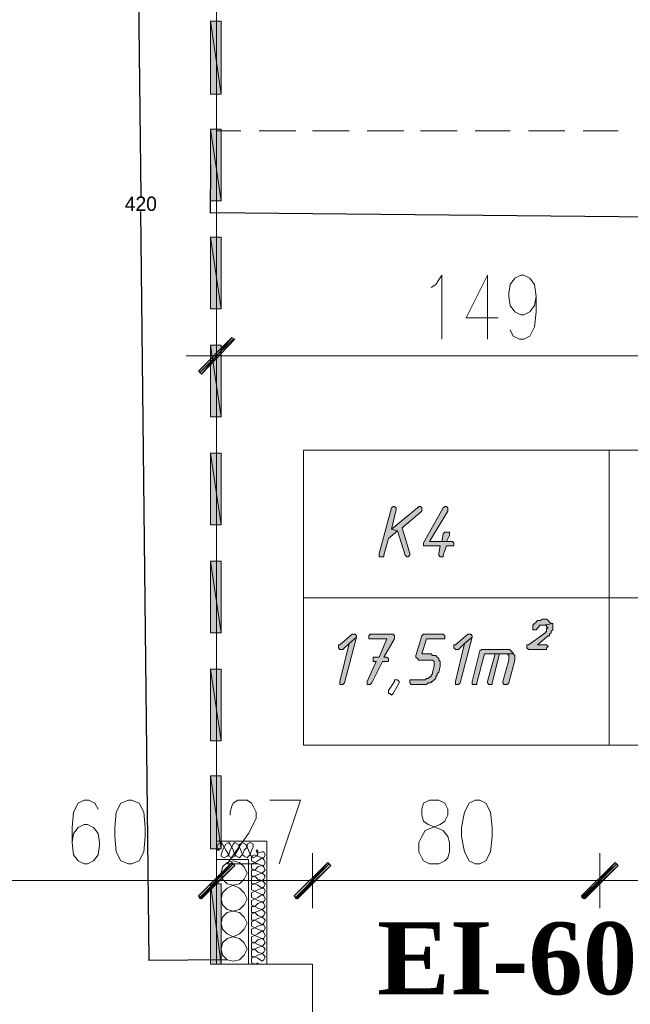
# Model space of a CAD drawing. Header units: inches. Extents: x 1504 to 12593, y -807 to 3183.
# Tile 80 of 256: x 2792 to 2962, y 2104 to 2377. Entities that reach past the tile are written whole.
import ezdxf

# ---------------------------------------------------------------- set-up
doc = ezdxf.new("R2010")
doc.units = ezdxf.units.IN
doc.header["$MEASUREMENT"] = 0
for name, color, linetype in [('at_Entity', 7, 'Continuous'), ('at_Rect', 7, 'Continuous'), ('at_Solid', 7, 'Continuous')]:
    doc.layers.add(name, color=color, linetype=linetype)
doc.dimstyles.get("Standard").update_dxf_attribs({"dimtxt": 4, "dimasz": 0.18, "dimexe": 0.18, "dimexo": 0.0625, "dimgap": 0.09, "dimtad": 0, "dimtih": 1, "dimtoh": 1, "dimdec": 0, "dimzin": 0, "dimdsep": 46, "dimtxsty": 'Standard', "dimcen": 0.09, "dimadec": 0, "dimazin": 0, "dimtfac": 1, "dimtdec": 0, "dimtofl": 0, "dimtmove": 0, "dimatfit": 3, "dimfxl": 1, "dimtolj": 1, "dimtzin": 0, "dimarcsym": 0})

# ---------------------------------------------------------------- blocks, each defined once
blk = doc.blocks.new('*D7')
at = {"color": 0, "lineweight": -2, "transparency": 16777216}
for p, q in [((2844.93, 2536.68), (2823.11, 2536.44)), ((2823.29, 2536.27), (2825.58, 2328.39)), ((2827.92, 2116.33), (2825.63, 2324.21)), ((2849.56, 2116.39), (2827.74, 2116.15))]:
    blk.add_line(p, q, dxfattribs=at)
at = {"color": 0, "transparency": 16777216}
for points in [[(2823.32, 2536.27), (2823.26, 2536.26), (2823.29, 2536.45)], [(2827.95, 2116.33), (2827.89, 2116.33), (2827.92, 2116.15)]]:
    blk.add_solid(points, dxfattribs=at)
at = {"layer": 'Defpoints', "color": 0, "transparency": 16777216}
for p in [(2844.99, 2536.68), (2849.62, 2116.39), (2827.92, 2116.15)]:
    blk.add_point(p, dxfattribs=at)
at = {"color": 0, "lineweight": 15, "transparency": 16777216, "insert": (2825.61, 2326.3), "char_height": 4, "attachment_point": 5}
blk.add_mtext('\\A1;420', dxfattribs=at)
blk = doc.blocks.new('*D9')
at = {"color": 0, "lineweight": -2, "transparency": 16777216}
for p, q in [((2844.99, 2337.03), (2844.85, 2323.75)), ((3108.97, 2334.29), (3108.83, 2321)), ((2845.04, 2323.92), (2971.42, 2322.61)), ((3108.65, 2321.19), (2982.27, 2322.5))]:
    blk.add_line(p, q, dxfattribs=at)
at = {"color": 0, "transparency": 16777216}
for points in [[(2845.04, 2323.95), (2845.03, 2323.89), (2844.86, 2323.93)], [(3108.65, 2321.22), (3108.65, 2321.16), (3108.83, 2321.18)]]:
    blk.add_solid(points, dxfattribs=at)
at = {"layer": 'Defpoints', "color": 0, "transparency": 16777216}
for p in [(2844.99, 2337.1), (3108.97, 2334.35), (3108.83, 2321.18)]:
    blk.add_point(p, dxfattribs=at)
at = {"color": 0, "lineweight": 15, "transparency": 16777216, "insert": (2976.84, 2322.55), "char_height": 4, "attachment_point": 5}
blk.add_mtext('\\A1;264', dxfattribs=at)

msp = doc.modelspace()

# ---------------------------------------------------------------- hatches: boundary and pattern name
at = {"layer": 'at_Solid', "lineweight": 15}
for points in [[(2844.99, 2356.74), (2847.95, 2356.74), (2844.99, 2377.01)], [(2847.95, 2356.74), (2844.99, 2377.01), (2847.95, 2377.01)], [(2844.99, 2327.17), (2847.95, 2327.17), (2844.99, 2347.02)], [(2847.95, 2327.17), (2844.99, 2347.02), (2847.95, 2347.02)], [(2844.99, 2297.18), (2847.95, 2297.18), (2844.99, 2317.03)], [(2847.95, 2297.18), (2844.99, 2317.03), (2847.95, 2317.03)], [(2841.59, 2279.86), (2842.43, 2279.01), (2850.91, 2289.16)], [(2842.43, 2279.01), (2850.91, 2289.16), (2851.74, 2288.73)], [(2844.99, 2267.19), (2847.95, 2267.19), (2844.99, 2287.04)], [(2847.95, 2267.19), (2844.99, 2287.04), (2847.95, 2287.04)], [(2844.99, 2237.2), (2847.95, 2237.2), (2844.99, 2257.05)], [(2847.95, 2237.2), (2844.99, 2257.05), (2847.95, 2257.05)], [(2895.65, 2242.27), (2895.26, 2241.85), (2891.85, 2229.17), (2891.85, 2228.32), (2893.14, 2228.32), (2893.14, 2228.75), (2894.42, 2233.4), (2896.93, 2235.51), (2895.26, 2235.93), (2896.54, 2241.42), (2896.54, 2241.85), (2896.09, 2242.27)], [(2902.84, 2242.27), (2902.45, 2241.85), (2895.26, 2235.93), (2896.93, 2235.51), (2899.05, 2228.75), (2899.5, 2228.32), (2899.89, 2228.32), (2900.33, 2228.75), (2900.33, 2229.17), (2898.21, 2236.35), (2903.68, 2241), (2903.68, 2241.85), (2903.29, 2242.27)], [(2910.04, 2242.27), (2909.59, 2241.85), (2904.13, 2232.13), (2904.13, 2231.71), (2904.13, 2231.29), (2908.76, 2231.29), (2908.37, 2229.17), (2908.37, 2228.75), (2908.76, 2228.32), (2909.59, 2228.32), (2909.59, 2228.75), (2910.49, 2231.29), (2912.55, 2231.29), (2912.55, 2232.13), (2912.16, 2232.55), (2905.8, 2232.55), (2910.88, 2241), (2910.88, 2241.85), (2910.49, 2242.27)], [(2910.49, 2235.09), (2910.04, 2235.09), (2909.59, 2234.66), (2909.2, 2232.55), (2905.8, 2232.55), (2910.49, 2232.55), (2911.32, 2234.24), (2911.32, 2235.09), (2910.88, 2235.09)], [(2844.99, 2207.21), (2847.95, 2207.21), (2844.99, 2227.06)], [(2847.95, 2207.21), (2844.99, 2227.06), (2847.95, 2227.06)], [(2940.05, 2209.74), (2937.49, 2209.32), (2938.32, 2209.32), (2938.32, 2208.9), (2938.77, 2208.48), (2938.32, 2208.48), (2938.32, 2207.63), (2937.93, 2207.21), (2937.49, 2206.79), (2933.25, 2203.83), (2932.86, 2203.83), (2932.86, 2202.99), (2933.25, 2202.56), (2938.32, 2202.56), (2938.32, 2202.99), (2938.77, 2203.4), (2938.32, 2203.83), (2935.81, 2203.83), (2938.32, 2205.94), (2938.77, 2206.36), (2939.16, 2206.36), (2939.16, 2206.79), (2939.61, 2207.21), (2939.61, 2207.63), (2940.05, 2208.05), (2940.05, 2208.9), (2940.05, 2209.32)], [(2937.93, 2211.01), (2937.1, 2211.01), (2936.65, 2210.58), (2935.81, 2210.58), (2935.37, 2210.17), (2934.98, 2209.74), (2934.53, 2209.32), (2934.53, 2208.9), (2934.53, 2208.05), (2935.37, 2208.05), (2935.81, 2208.48), (2936.2, 2208.9), (2936.2, 2209.32), (2937.49, 2209.32), (2940.05, 2209.74), (2939.61, 2209.74), (2939.16, 2210.17), (2938.77, 2210.58), (2938.32, 2211.01)], [(2884.71, 2206.79), (2884.27, 2206.79), (2880.86, 2203.83), (2880.47, 2203.83), (2880.47, 2203.4), (2880.47, 2202.99), (2880.86, 2202.56), (2881.76, 2202.56), (2883.43, 2204.25), (2885.55, 2205.94), (2885.55, 2206.36), (2885.1, 2206.79)], [(2895.26, 2206.79), (2889.34, 2206.79), (2888.9, 2206.36), (2888.9, 2205.52), (2893.97, 2205.52), (2891.85, 2200.45), (2890.18, 2200.45), (2890.18, 2199.61), (2890.18, 2199.18), (2891.02, 2199.18), (2888.51, 2193.69), (2888.51, 2192.84), (2889.34, 2192.84), (2889.79, 2193.27), (2892.75, 2199.18), (2894.42, 2199.18), (2894.42, 2200.03), (2893.97, 2200.45), (2893.14, 2200.45), (2896.09, 2205.52), (2896.09, 2206.36), (2895.65, 2206.79)], [(2909.2, 2206.79), (2904.13, 2206.79), (2903.68, 2206.36), (2902.01, 2200.87), (2902.01, 2200.45), (2902.45, 2200.03), (2902.84, 2199.61), (2906.64, 2199.61), (2907.08, 2199.18), (2907.08, 2198.34), (2907.08, 2197.92), (2906.64, 2196.22), (2906.64, 2195.8), (2906.25, 2195.38), (2906.25, 2194.96), (2905.8, 2194.96), (2905.41, 2194.53), (2904.96, 2194.53), (2904.57, 2194.12), (2900.33, 2194.12), (2900.33, 2193.27), (2900.72, 2192.84), (2904.96, 2192.84), (2905.41, 2193.27), (2906.25, 2193.27), (2906.25, 2193.69), (2906.64, 2193.69), (2907.08, 2194.12), (2907.53, 2194.53), (2907.53, 2194.96), (2907.92, 2195.38), (2907.92, 2195.8), (2908.37, 2196.22), (2908.76, 2197.92), (2908.76, 2198.34), (2908.76, 2199.18), (2908.37, 2199.61), (2908.37, 2200.03), (2907.92, 2200.45), (2907.53, 2200.87), (2906.64, 2200.87), (2906.25, 2201.3), (2903.68, 2201.3), (2904.96, 2205.52), (2910.04, 2205.52), (2910.04, 2206.36), (2909.59, 2206.79)], [(2916.79, 2206.79), (2916.4, 2206.79), (2913, 2203.83), (2912.55, 2203.83), (2912.55, 2203.4), (2912.55, 2202.99), (2913, 2202.56), (2913.83, 2202.56), (2915.51, 2204.25), (2917.63, 2205.94), (2917.63, 2206.36), (2917.24, 2206.79)], [(2885.55, 2205.94), (2883.43, 2204.25), (2880.86, 2193.69), (2880.86, 2192.84), (2881.76, 2192.84), (2882.15, 2193.27)], [(2917.63, 2205.94), (2915.51, 2204.25), (2913, 2193.69), (2913, 2192.84), (2913.83, 2192.84), (2914.28, 2193.27)], [(2927.33, 2202.56), (2920.19, 2202.56), (2919.75, 2202.14), (2917.63, 2193.69), (2917.63, 2192.84), (2918.91, 2192.84), (2918.91, 2193.27), (2921.03, 2201.3), (2929.06, 2201.3), (2929.06, 2201.72), (2928.62, 2201.72), (2928.62, 2202.14), (2928.23, 2202.14), (2928.23, 2202.56), (2927.78, 2202.56)], [(2923.99, 2201.3), (2921.87, 2193.69), (2921.87, 2193.27), (2922.31, 2192.84), (2923.15, 2192.84), (2923.15, 2193.27), (2925.27, 2201.3), (2926.94, 2201.3)], [(2929.06, 2201.3), (2923.99, 2201.3), (2927.33, 2201.3), (2927.78, 2200.87), (2927.78, 2199.61), (2926.11, 2193.69), (2926.11, 2193.27), (2926.5, 2192.84), (2927.33, 2192.84), (2927.78, 2193.27), (2929.45, 2199.61), (2929.45, 2200.45), (2929.45, 2200.87)], [(2844.99, 2177.22), (2847.95, 2177.22), (2844.99, 2197.07)], [(2847.95, 2177.22), (2844.99, 2197.07), (2847.95, 2197.07)], [(2844.99, 2147.23), (2847.95, 2147.23), (2844.99, 2167.5)], [(2847.95, 2147.23), (2844.99, 2167.5), (2847.95, 2167.5)], [(2850.91, 2143.43), (2842.04, 2133.29), (2841.59, 2134.13)], [(2841.59, 2134.13), (2842.43, 2133.29), (2850.91, 2143.43)], [(2851.74, 2142.58), (2850.91, 2143.43), (2842.04, 2133.29)], [(2842.43, 2133.29), (2850.91, 2143.43), (2851.74, 2142.58)], [(2877.52, 2143.43), (2868.65, 2133.29), (2868.2, 2134.13)], [(2868.2, 2134.13), (2869.09, 2133.29), (2877.52, 2143.43)], [(2878.35, 2142.58), (2877.52, 2143.43), (2868.65, 2133.29)], [(2869.09, 2133.29), (2877.52, 2143.43), (2878.35, 2142.58)], [(2957.35, 2143.43), (2948.48, 2133.29), (2948.03, 2134.13)], [(2948.03, 2134.13), (2948.92, 2133.29), (2957.35, 2143.43)], [(2958.18, 2142.58), (2957.35, 2143.43), (2948.48, 2133.29)], [(2948.92, 2133.29), (2957.35, 2143.43), (2958.18, 2142.58)], [(2844.99, 2115.13), (2847.95, 2115.13), (2844.99, 2137.51)], [(2847.95, 2115.13), (2844.99, 2137.51), (2847.95, 2137.51)]]:
    msp.add_hatch(color=7, dxfattribs=at).paths.add_polyline_path(points)

# ---------------------------------------------------------------- linework, layer by layer
at = {"layer": 'at_Entity', "color": 7, "lineweight": 15}
for p, q in [((2846.67, 2888.12), (2846.67, 2115.13)), ((2847.95, 2356.74), (2844.99, 2377.01)), ((2844.99, 2377.01), (2844.99, 2356.74)), ((2847.95, 2356.74), (2844.99, 2377.01)), ((2844.99, 2377.01), (2847.95, 2377.01)), ((2847.95, 2377.01), (2847.95, 2356.74)), ((2844.99, 2356.74), (2847.95, 2356.74)), ((2847.95, 2327.17), (2844.99, 2347.02)), ((2844.99, 2347.02), (2844.99, 2327.17)), ((2847.95, 2327.17), (2844.99, 2347.02)), ((2844.99, 2347.02), (2847.95, 2347.02)), ((2853.42, 2346.6), (2846.67, 2346.6)), ((2847.95, 2347.02), (2847.95, 2327.17)), ((2868.65, 2346.6), (2858.49, 2346.6)), ((2883.43, 2346.6), (2873.28, 2346.6)), ((2898.66, 2346.6), (2888.51, 2346.6)), ((2913.44, 2346.6), (2903.29, 2346.6)), ((2928.23, 2346.6), (2918.46, 2346.6)), ((2943.4, 2346.6), (2933.25, 2346.6)), ((2958.18, 2346.6), (2948.48, 2346.6)), ((2844.99, 2327.17), (2847.95, 2327.17)), ((2847.95, 2297.18), (2844.99, 2317.03)), ((2844.99, 2317.03), (2844.99, 2297.18)), ((2847.95, 2297.18), (2844.99, 2317.03)), ((2844.99, 2317.03), (2847.95, 2317.03)), ((2847.95, 2317.03), (2847.95, 2297.18)), ((2907.53, 2303.94), (2909.2, 2306.47)), ((2909.2, 2306.47), (2909.2, 2288.73)), ((2921.87, 2306.47), (2915.95, 2294.64)), ((2921.87, 2306.47), (2921.87, 2288.73)), ((2928.23, 2303.94), (2929.45, 2305.63)), ((2929.45, 2305.63), (2931.18, 2306.47)), ((2931.18, 2306.47), (2932.02, 2306.47)), ((2932.02, 2306.47), (2933.69, 2305.63)), ((2933.69, 2305.63), (2934.98, 2303.94)), ((2906.25, 2303.09), (2907.53, 2303.94)), ((2927.78, 2301.41), (2928.23, 2303.94)), ((2934.98, 2303.94), (2935.37, 2300.56)), ((2927.78, 2300.56), (2927.78, 2301.41)), ((2928.23, 2298.03), (2927.78, 2300.56)), ((2935.37, 2300.56), (2934.98, 2298.03)), ((2935.37, 2300.56), (2935.37, 2296.34)), ((2844.99, 2297.18), (2847.95, 2297.18)), ((2929.45, 2296.34), (2928.23, 2298.03)), ((2934.98, 2298.03), (2933.69, 2296.34)), ((2915.95, 2294.64), (2924.82, 2294.64)), ((2931.18, 2295.49), (2929.45, 2296.34)), ((2932.02, 2295.49), (2931.18, 2295.49)), ((2933.69, 2296.34), (2932.02, 2295.49)), ((2935.37, 2296.34), (2934.98, 2292.11)), ((2846.67, 2276.9), (2846.67, 2291.69)), ((2929.06, 2289.57), (2928.23, 2291.27)), ((2934.98, 2292.11), (2933.69, 2289.57)), ((2850.91, 2289.16), (2841.59, 2279.86)), ((2851.3, 2288.73), (2842.04, 2279.44)), ((2842.43, 2279.01), (2850.91, 2289.16)), ((2842.43, 2279.01), (2850.91, 2289.16)), ((2851.74, 2288.73), (2842.43, 2279.01)), ((2850.91, 2289.16), (2851.74, 2288.73)), ((2930.74, 2288.73), (2929.06, 2289.57)), ((2932.02, 2288.73), (2930.74, 2288.73)), ((2933.69, 2289.57), (2932.02, 2288.73)), ((2847.95, 2267.19), (2844.99, 2287.04)), ((2844.99, 2287.04), (2844.99, 2267.19)), ((2847.95, 2267.19), (2844.99, 2287.04)), ((2844.99, 2287.04), (2847.95, 2287.04)), ((2847.95, 2287.04), (2847.95, 2267.19)), ((2854.7, 2284.08), (2838.24, 2284.08)), ((2989.43, 2284.08), (2852.19, 2284.08)), ((2841.59, 2279.86), (2842.43, 2279.01)), ((2844.99, 2267.19), (2847.95, 2267.19)), ((2847.95, 2237.2), (2844.99, 2257.05)), ((2844.99, 2257.05), (2844.99, 2237.2)), ((2847.95, 2237.2), (2844.99, 2257.05)), ((2844.99, 2257.05), (2847.95, 2257.05)), ((2847.95, 2257.05), (2847.95, 2237.2)), ((2955.67, 2257.9), (2955.67, 2175.95)), ((2895.65, 2242.27), (2895.26, 2241.85)), ((2895.65, 2242.27), (2895.65, 2242.27)), ((2896.09, 2242.27), (2895.65, 2242.27)), ((2896.54, 2241.85), (2896.09, 2242.27)), ((2902.84, 2242.27), (2902.45, 2241.85)), ((2902.84, 2242.27), (2902.84, 2242.27)), ((2903.29, 2242.27), (2902.84, 2242.27)), ((2903.68, 2241.85), (2903.29, 2242.27)), ((2910.04, 2242.27), (2909.59, 2241.85)), ((2910.04, 2242.27), (2910.04, 2242.27)), ((2910.49, 2242.27), (2910.04, 2242.27)), ((2910.88, 2241.85), (2910.49, 2242.27)), ((2895.26, 2241.85), (2891.85, 2229.17)), ((2902.45, 2241.85), (2895.26, 2235.93)), ((2895.26, 2241.85), (2895.26, 2241.85)), ((2895.26, 2235.93), (2896.54, 2241.42)), ((2896.54, 2241.42), (2896.54, 2241.85)), ((2898.21, 2236.35), (2903.68, 2241)), ((2903.68, 2241), (2903.68, 2241.85)), ((2909.59, 2241.85), (2904.13, 2232.13)), ((2905.8, 2232.55), (2910.88, 2241)), ((2910.88, 2241), (2910.88, 2241.85)), ((2844.99, 2237.2), (2847.95, 2237.2)), ((2894.42, 2233.4), (2896.93, 2235.51)), ((2895.26, 2235.93), (2896.93, 2235.51)), ((2896.93, 2235.51), (2895.26, 2235.93)), ((2896.93, 2235.51), (2899.05, 2228.75)), ((2900.33, 2229.17), (2898.21, 2236.35)), ((2909.59, 2234.66), (2909.2, 2232.55)), ((2910.04, 2235.09), (2909.59, 2234.66)), ((2910.49, 2235.09), (2910.04, 2235.09)), ((2910.88, 2235.09), (2910.49, 2235.09)), ((2910.49, 2232.55), (2911.32, 2234.24)), ((2911.32, 2235.09), (2910.88, 2235.09)), ((2911.32, 2234.24), (2911.32, 2235.09)), ((2893.14, 2228.75), (2894.42, 2233.4)), ((2904.13, 2232.13), (2904.13, 2231.71)), ((2904.13, 2231.71), (2904.13, 2231.29)), ((2904.13, 2231.29), (2908.76, 2231.29)), ((2909.2, 2232.55), (2905.8, 2232.55)), ((2905.8, 2232.55), (2910.49, 2232.55)), ((2912.16, 2232.55), (2905.8, 2232.55)), ((2908.76, 2231.29), (2908.37, 2229.17)), ((2909.59, 2228.75), (2910.49, 2231.29)), ((2910.49, 2231.29), (2912.55, 2231.29)), ((2912.55, 2232.13), (2912.16, 2232.55)), ((2912.55, 2231.29), (2912.55, 2232.13)), ((2891.85, 2229.17), (2891.85, 2228.32)), ((2893.14, 2228.32), (2893.14, 2228.75)), ((2899.05, 2228.75), (2899.05, 2228.75)), ((2899.05, 2228.75), (2899.5, 2228.32)), ((2899.89, 2228.32), (2900.33, 2228.75)), ((2900.33, 2228.75), (2900.33, 2229.17)), ((2900.33, 2229.17), (2900.33, 2229.17)), ((2908.37, 2229.17), (2908.37, 2228.75)), ((2908.37, 2228.75), (2908.76, 2228.32)), ((2909.59, 2228.32), (2909.59, 2228.75)), ((2847.95, 2207.21), (2844.99, 2227.06)), ((2844.99, 2227.06), (2844.99, 2207.21)), ((2847.95, 2207.21), (2844.99, 2227.06)), ((2844.99, 2227.06), (2847.95, 2227.06)), ((2847.95, 2227.06), (2847.95, 2207.21)), ((2891.85, 2228.32), (2893.14, 2228.32)), ((2899.5, 2228.32), (2899.89, 2228.32)), ((2908.76, 2228.32), (2909.59, 2228.32)), ((2870.77, 2216.92), (3107.3, 2216.92)), ((2934.98, 2209.74), (2934.53, 2209.32)), ((2934.53, 2209.32), (2934.53, 2208.9)), ((2935.37, 2210.17), (2934.98, 2209.74)), ((2934.98, 2209.74), (2934.98, 2209.74)), ((2935.81, 2210.58), (2935.37, 2210.17)), ((2936.65, 2210.58), (2935.81, 2210.58)), ((2936.2, 2208.9), (2936.2, 2209.32)), ((2936.2, 2209.32), (2937.49, 2209.32)), ((2937.1, 2211.01), (2936.65, 2210.58)), ((2937.93, 2211.01), (2937.1, 2211.01)), ((2940.05, 2209.74), (2937.49, 2209.32)), ((2937.49, 2209.32), (2940.05, 2209.74)), ((2937.49, 2209.32), (2938.32, 2209.32)), ((2938.32, 2211.01), (2937.93, 2211.01)), ((2938.77, 2210.58), (2938.32, 2211.01)), ((2938.32, 2209.32), (2938.32, 2208.9)), ((2939.16, 2210.17), (2938.77, 2210.58)), ((2938.77, 2210.58), (2938.77, 2210.58)), ((2939.61, 2209.74), (2939.16, 2210.17)), ((2939.16, 2210.17), (2939.16, 2210.17)), ((2940.05, 2209.74), (2939.61, 2209.74)), ((2940.05, 2209.32), (2940.05, 2209.74)), ((2940.05, 2208.9), (2940.05, 2209.32)), ((2844.99, 2207.21), (2847.95, 2207.21)), ((2884.27, 2206.79), (2880.86, 2203.83)), ((2884.71, 2206.79), (2884.27, 2206.79)), ((2885.1, 2206.79), (2884.71, 2206.79)), ((2885.55, 2206.36), (2885.1, 2206.79)), ((2889.34, 2206.79), (2888.9, 2206.36)), ((2895.26, 2206.79), (2889.34, 2206.79)), ((2895.65, 2206.79), (2895.26, 2206.79)), ((2896.09, 2206.36), (2895.65, 2206.79)), ((2904.13, 2206.79), (2903.68, 2206.36)), ((2909.2, 2206.79), (2904.13, 2206.79)), ((2909.59, 2206.79), (2909.2, 2206.79)), ((2910.04, 2206.36), (2909.59, 2206.79)), ((2916.4, 2206.79), (2913, 2203.83)), ((2916.79, 2206.79), (2916.4, 2206.79)), ((2917.24, 2206.79), (2916.79, 2206.79)), ((2917.63, 2206.36), (2917.24, 2206.79)), ((2937.49, 2206.79), (2933.25, 2203.83)), ((2934.53, 2208.9), (2934.53, 2208.05)), ((2934.53, 2208.05), (2935.37, 2208.05)), ((2935.37, 2208.05), (2935.81, 2208.48)), ((2935.81, 2208.48), (2936.2, 2208.9)), ((2935.81, 2208.48), (2935.81, 2208.48)), ((2937.93, 2207.21), (2937.49, 2206.79)), ((2938.32, 2207.63), (2937.93, 2207.21)), ((2937.93, 2207.21), (2937.93, 2207.21)), ((2938.32, 2208.9), (2938.77, 2208.48)), ((2938.77, 2208.48), (2938.32, 2208.48)), ((2938.32, 2208.48), (2938.32, 2207.63)), ((2939.16, 2206.79), (2939.61, 2207.21)), ((2939.16, 2206.36), (2939.16, 2206.79)), ((2939.61, 2207.63), (2940.05, 2208.05)), ((2939.61, 2207.21), (2939.61, 2207.63)), ((2940.05, 2208.05), (2940.05, 2208.9)), ((2880.86, 2203.83), (2880.47, 2203.83)), ((2880.47, 2203.83), (2880.47, 2203.4)), ((2883.43, 2204.25), (2880.86, 2193.69)), ((2881.76, 2202.56), (2883.43, 2204.25)), ((2882.15, 2193.27), (2885.55, 2205.94)), ((2885.55, 2205.94), (2883.43, 2204.25)), ((2883.43, 2204.25), (2885.55, 2205.94)), ((2885.55, 2205.94), (2885.55, 2206.36)), ((2888.9, 2206.36), (2888.9, 2205.52)), ((2888.9, 2205.52), (2893.97, 2205.52)), ((2893.97, 2205.52), (2891.85, 2200.45)), ((2893.14, 2200.45), (2896.09, 2205.52)), ((2896.09, 2205.52), (2896.09, 2206.36)), ((2903.68, 2206.36), (2902.01, 2200.87)), ((2903.68, 2206.36), (2903.68, 2206.36)), ((2903.68, 2201.3), (2904.96, 2205.52)), ((2904.96, 2205.52), (2910.04, 2205.52)), ((2910.04, 2205.52), (2910.04, 2206.36)), ((2913, 2203.83), (2912.55, 2203.83)), ((2912.55, 2203.83), (2912.55, 2203.4)), ((2915.51, 2204.25), (2913, 2193.69)), ((2913.83, 2202.56), (2915.51, 2204.25)), ((2914.28, 2193.27), (2917.63, 2205.94)), ((2917.63, 2205.94), (2915.51, 2204.25)), ((2915.51, 2204.25), (2917.63, 2205.94)), ((2917.63, 2205.94), (2917.63, 2206.36)), ((2933.25, 2203.83), (2932.86, 2203.83)), ((2932.86, 2203.83), (2932.86, 2202.99)), ((2935.81, 2203.83), (2938.32, 2205.94)), ((2938.32, 2203.83), (2935.81, 2203.83)), ((2938.32, 2205.94), (2938.77, 2206.36)), ((2938.32, 2205.94), (2938.32, 2205.94)), ((2938.77, 2203.4), (2938.32, 2203.83)), ((2938.77, 2206.36), (2939.16, 2206.36)), ((2880.47, 2203.4), (2880.47, 2202.99)), ((2880.47, 2202.99), (2880.86, 2202.56)), ((2880.86, 2202.56), (2881.76, 2202.56)), ((2906.25, 2201.3), (2903.68, 2201.3)), ((2906.64, 2200.87), (2906.25, 2201.3)), ((2912.55, 2203.4), (2912.55, 2202.99)), ((2912.55, 2202.99), (2913, 2202.56)), ((2913, 2202.56), (2913.83, 2202.56)), ((2919.75, 2202.14), (2917.63, 2193.69)), ((2918.91, 2193.27), (2921.03, 2201.3)), ((2920.19, 2202.56), (2919.75, 2202.14)), ((2927.33, 2202.56), (2920.19, 2202.56)), ((2921.03, 2201.3), (2929.06, 2201.3)), ((2923.99, 2201.3), (2921.87, 2193.69)), ((2923.15, 2193.27), (2925.27, 2201.3)), ((2926.94, 2201.3), (2923.99, 2201.3)), ((2929.06, 2201.3), (2923.99, 2201.3)), ((2923.99, 2201.3), (2927.33, 2201.3)), ((2925.27, 2201.3), (2926.94, 2201.3)), ((2927.78, 2202.56), (2927.33, 2202.56)), ((2927.33, 2201.3), (2927.78, 2200.87)), ((2928.23, 2202.56), (2927.78, 2202.56)), ((2928.23, 2202.14), (2928.23, 2202.56)), ((2928.62, 2202.14), (2928.23, 2202.14)), ((2928.62, 2201.72), (2928.62, 2202.14)), ((2929.06, 2201.72), (2928.62, 2201.72)), ((2929.06, 2201.3), (2929.06, 2201.72)), ((2929.45, 2200.87), (2929.06, 2201.3)), ((2932.86, 2202.99), (2933.25, 2202.56)), ((2933.25, 2202.56), (2938.32, 2202.56)), ((2938.32, 2202.99), (2938.77, 2203.4)), ((2938.32, 2202.56), (2938.32, 2202.99)), ((2891.02, 2199.18), (2888.51, 2193.69)), ((2889.79, 2193.27), (2892.75, 2199.18)), ((2891.85, 2200.45), (2890.18, 2200.45)), ((2890.18, 2200.45), (2890.18, 2199.61)), ((2890.18, 2199.61), (2890.18, 2199.18)), ((2890.18, 2199.18), (2891.02, 2199.18)), ((2892.75, 2199.18), (2894.42, 2199.18)), ((2893.97, 2200.45), (2893.14, 2200.45)), ((2894.42, 2200.03), (2893.97, 2200.45)), ((2894.42, 2199.18), (2894.42, 2200.03)), ((2902.01, 2200.87), (2902.01, 2200.45)), ((2902.01, 2200.45), (2902.01, 2200.45)), ((2902.01, 2200.45), (2902.45, 2200.03)), ((2902.45, 2200.03), (2902.45, 2200.03)), ((2902.45, 2200.03), (2902.84, 2199.61)), ((2902.84, 2199.61), (2906.64, 2199.61)), ((2907.53, 2200.87), (2906.64, 2200.87)), ((2906.64, 2199.61), (2907.08, 2199.18)), ((2907.08, 2199.18), (2907.08, 2198.34)), ((2907.08, 2198.34), (2907.08, 2197.92)), ((2907.92, 2200.45), (2907.53, 2200.87)), ((2908.37, 2200.03), (2907.92, 2200.45)), ((2907.92, 2200.45), (2907.92, 2200.45)), ((2908.37, 2199.61), (2908.37, 2200.03)), ((2908.76, 2199.18), (2908.37, 2199.61)), ((2908.76, 2198.34), (2908.76, 2199.18)), ((2908.76, 2197.92), (2908.76, 2198.34)), ((2927.78, 2199.61), (2926.11, 2193.69)), ((2927.78, 2200.87), (2927.78, 2199.61)), ((2927.78, 2193.27), (2929.45, 2199.61)), ((2929.45, 2200.45), (2929.45, 2200.87)), ((2929.45, 2199.61), (2929.45, 2200.45)), ((2847.95, 2177.22), (2844.99, 2197.07)), ((2844.99, 2197.07), (2844.99, 2177.22)), ((2847.95, 2177.22), (2844.99, 2197.07)), ((2844.99, 2197.07), (2847.95, 2197.07)), ((2847.95, 2197.07), (2847.95, 2177.22)), ((2906.64, 2195.8), (2906.25, 2195.38)), ((2907.08, 2197.92), (2906.64, 2196.22)), ((2906.64, 2196.22), (2906.64, 2195.8)), ((2907.92, 2195.8), (2908.37, 2196.22)), ((2907.92, 2195.38), (2907.92, 2195.8)), ((2908.37, 2196.22), (2908.76, 2197.92)), ((2880.86, 2193.69), (2880.86, 2192.84)), ((2880.86, 2192.84), (2881.76, 2192.84)), ((2881.76, 2192.84), (2882.15, 2193.27)), ((2888.51, 2193.69), (2888.51, 2192.84)), ((2888.51, 2192.84), (2889.34, 2192.84)), ((2889.34, 2192.84), (2889.79, 2193.27)), ((2894.42, 2191.16), (2896.09, 2193.69)), ((2897.38, 2193.27), (2895.65, 2190.31)), ((2896.09, 2193.69), (2896.09, 2194.12)), ((2896.09, 2194.12), (2896.93, 2194.12)), ((2896.09, 2193.69), (2896.09, 2193.69)), ((2896.93, 2194.12), (2897.38, 2193.69)), ((2897.38, 2193.69), (2897.38, 2193.27)), ((2897.38, 2193.27), (2897.38, 2193.27)), ((2904.57, 2194.12), (2900.33, 2194.12)), ((2900.33, 2194.12), (2900.33, 2193.27)), ((2900.33, 2193.27), (2900.72, 2192.84)), ((2900.72, 2192.84), (2904.96, 2192.84)), ((2904.96, 2194.53), (2904.57, 2194.12)), ((2905.41, 2194.53), (2904.96, 2194.53)), ((2904.96, 2192.84), (2905.41, 2193.27)), ((2905.8, 2194.96), (2905.41, 2194.53)), ((2905.41, 2193.27), (2906.25, 2193.27)), ((2906.25, 2194.96), (2905.8, 2194.96)), ((2906.25, 2195.38), (2906.25, 2194.96)), ((2906.25, 2193.27), (2906.25, 2193.69)), ((2906.25, 2193.69), (2906.64, 2193.69)), ((2906.64, 2193.69), (2907.08, 2194.12)), ((2907.08, 2194.12), (2907.53, 2194.53)), ((2907.08, 2194.12), (2907.08, 2194.12)), ((2907.53, 2194.96), (2907.92, 2195.38)), ((2907.53, 2194.53), (2907.53, 2194.96)), ((2913, 2193.69), (2913, 2192.84)), ((2913, 2192.84), (2913.83, 2192.84)), ((2913.83, 2192.84), (2914.28, 2193.27)), ((2917.63, 2193.69), (2917.63, 2192.84)), ((2917.63, 2192.84), (2918.91, 2192.84)), ((2918.91, 2192.84), (2918.91, 2193.27)), ((2921.87, 2193.69), (2921.87, 2193.27)), ((2921.87, 2193.27), (2922.31, 2192.84)), ((2922.31, 2192.84), (2923.15, 2192.84)), ((2923.15, 2192.84), (2923.15, 2193.27)), ((2926.11, 2193.69), (2926.11, 2193.27)), ((2926.11, 2193.27), (2926.5, 2192.84)), ((2926.5, 2192.84), (2927.33, 2192.84)), ((2927.33, 2192.84), (2927.78, 2193.27)), ((2894.42, 2190.31), (2894.42, 2191.16)), ((2894.42, 2191.16), (2894.42, 2191.16)), ((2894.81, 2190.31), (2894.42, 2190.31)), ((2895.26, 2189.89), (2894.81, 2190.31)), ((2895.65, 2190.31), (2895.26, 2189.89)), ((2895.65, 2190.31), (2895.65, 2190.31)), ((2844.99, 2177.22), (2847.95, 2177.22)), ((2847.95, 2147.23), (2844.99, 2167.5)), ((2844.99, 2167.5), (2844.99, 2147.23)), ((2847.95, 2147.23), (2844.99, 2167.5)), ((2844.99, 2167.5), (2847.95, 2167.5)), ((2847.95, 2167.5), (2847.95, 2147.23)), ((2809.9, 2160.74), (2808.23, 2159.9)), ((2811.18, 2160.74), (2809.9, 2160.74)), ((2812.86, 2159.9), (2811.18, 2160.74)), ((2822.18, 2160.74), (2820.06, 2159.9)), ((2823.01, 2160.74), (2822.18, 2160.74)), ((2825.13, 2159.9), (2823.01, 2160.74)), ((2851.3, 2159.9), (2852.58, 2160.74)), ((2852.58, 2160.74), (2855.15, 2160.74)), ((2855.15, 2160.74), (2856.37, 2159.9)), ((2861.45, 2160.74), (2869.93, 2160.74)), ((2869.93, 2160.74), (2864.02, 2143)), ((2905.8, 2160.74), (2904.13, 2159.9)), ((2908.37, 2160.74), (2905.8, 2160.74)), ((2910.04, 2159.9), (2908.37, 2160.74)), ((2918.46, 2160.74), (2916.79, 2159.9)), ((2919.75, 2160.74), (2918.46, 2160.74)), ((2921.42, 2159.9), (2919.75, 2160.74)), ((2806.95, 2157.36), (2806.55, 2153.14)), ((2808.23, 2159.9), (2806.95, 2157.36)), ((2813.75, 2158.21), (2812.86, 2159.9)), ((2818.77, 2157.36), (2818.38, 2153.14)), ((2820.06, 2159.9), (2818.77, 2157.36)), ((2826.41, 2157.36), (2825.13, 2159.9)), ((2826.81, 2153.14), (2826.41, 2157.36)), ((2850.46, 2157.36), (2850.91, 2159.05)), ((2850.46, 2156.52), (2850.46, 2157.36)), ((2850.91, 2159.05), (2851.3, 2159.9)), ((2856.37, 2159.9), (2856.82, 2159.05)), ((2856.82, 2159.05), (2857.66, 2157.36)), ((2857.66, 2157.36), (2857.66, 2155.67)), ((2904.13, 2159.9), (2903.68, 2158.21)), ((2903.68, 2158.21), (2903.68, 2156.52)), ((2910.88, 2158.21), (2910.04, 2159.9)), ((2910.88, 2156.52), (2910.88, 2158.21)), ((2915.51, 2157.36), (2914.67, 2153.14)), ((2916.79, 2159.9), (2915.51, 2157.36)), ((2922.7, 2157.36), (2921.42, 2159.9)), ((2923.15, 2153.14), (2922.7, 2157.36)), ((2857.66, 2155.67), (2856.82, 2153.99)), ((2903.68, 2156.52), (2904.13, 2154.83)), ((2904.13, 2154.83), (2905.41, 2153.99)), ((2908.76, 2153.99), (2910.04, 2154.83)), ((2910.04, 2154.83), (2910.88, 2156.52)), ((2806.55, 2153.14), (2806.55, 2148.92)), ((2808.23, 2153.14), (2806.95, 2151.45)), ((2809.9, 2153.99), (2808.23, 2153.14)), ((2810.79, 2153.99), (2809.9, 2153.99)), ((2812.47, 2153.14), (2810.79, 2153.99)), ((2813.75, 2151.45), (2812.47, 2153.14)), ((2818.38, 2153.14), (2818.38, 2150.61)), ((2826.81, 2150.61), (2826.81, 2153.14)), ((2856.82, 2153.99), (2855.54, 2151.45)), ((2903.68, 2150.61), (2904.57, 2152.3)), ((2904.57, 2152.3), (2906.64, 2153.14)), ((2905.41, 2153.99), (2907.53, 2153.14)), ((2906.64, 2153.14), (2908.76, 2153.99)), ((2907.53, 2153.14), (2909.59, 2152.3)), ((2909.59, 2152.3), (2910.88, 2150.61)), ((2914.67, 2153.14), (2914.67, 2150.61)), ((2923.15, 2150.61), (2923.15, 2153.14)), ((2806.95, 2151.45), (2806.55, 2148.92)), ((2814.14, 2148.92), (2813.75, 2151.45)), ((2818.38, 2150.61), (2818.77, 2146.38)), ((2826.41, 2146.38), (2826.81, 2150.61)), ((2860.61, 2149.34), (2846.67, 2149.34)), ((2855.54, 2151.45), (2849.62, 2143)), ((2860.61, 2115.13), (2860.61, 2149.34)), ((2902.84, 2148.92), (2903.68, 2150.61)), ((2910.88, 2150.61), (2911.32, 2148.92)), ((2914.67, 2150.61), (2915.51, 2146.38)), ((2922.7, 2146.38), (2923.15, 2150.61)), ((2806.55, 2148.92), (2806.95, 2145.54)), ((2813.75, 2145.54), (2814.14, 2148.07)), ((2814.14, 2148.07), (2814.14, 2148.92)), ((2818.77, 2146.38), (2820.06, 2143.85)), ((2825.13, 2143.85), (2826.41, 2146.38)), ((2844.99, 2147.23), (2847.95, 2147.23)), ((2847.11, 2148.49), (2846.67, 2147.65)), ((2847.5, 2146.81), (2846.67, 2147.65)), ((2847.5, 2146.81), (2846.67, 2146.81)), ((2847.95, 2148.92), (2847.11, 2148.49)), ((2848.34, 2148.49), (2847.95, 2148.92)), ((2847.95, 2145.54), (2848.34, 2146.81)), ((2848.79, 2147.65), (2848.34, 2148.49)), ((2848.79, 2147.65), (2848.34, 2146.81)), ((2849.23, 2148.49), (2848.79, 2147.65)), ((2849.23, 2146.81), (2848.79, 2147.65)), ((2850.07, 2148.92), (2849.23, 2148.49)), ((2849.23, 2146.81), (2850.07, 2145.54)), ((2850.46, 2148.49), (2850.07, 2148.92)), ((2850.07, 2145.54), (2850.46, 2146.81)), ((2850.91, 2147.65), (2850.46, 2148.49)), ((2850.91, 2147.65), (2850.46, 2146.81)), ((2851.3, 2148.49), (2850.91, 2147.65)), ((2851.3, 2146.81), (2850.91, 2147.65)), ((2851.74, 2148.92), (2851.3, 2148.49)), ((2851.3, 2146.81), (2851.74, 2145.54)), ((2852.58, 2148.49), (2851.74, 2148.92)), ((2851.74, 2145.54), (2852.58, 2146.81)), ((2853.03, 2147.65), (2852.58, 2148.49)), ((2853.03, 2147.65), (2852.58, 2146.81)), ((2853.86, 2148.92), (2853.03, 2148.49)), ((2853.03, 2148.49), (2853.03, 2147.65)), ((2853.42, 2146.81), (2853.03, 2147.65)), ((2853.42, 2146.81), (2853.86, 2145.54)), ((2854.7, 2148.49), (2853.86, 2148.92)), ((2853.86, 2145.54), (2854.31, 2146.81)), ((2855.15, 2147.65), (2854.31, 2146.81)), ((2855.15, 2147.65), (2854.7, 2148.49)), ((2855.98, 2148.92), (2855.15, 2148.49)), ((2855.15, 2148.49), (2855.15, 2147.65)), ((2855.54, 2146.81), (2855.15, 2147.65)), ((2855.54, 2146.81), (2855.98, 2145.54)), ((2856.82, 2148.49), (2855.98, 2148.92)), ((2855.98, 2145.54), (2856.37, 2146.81)), ((2856.82, 2147.65), (2856.37, 2146.81)), ((2856.82, 2147.65), (2856.82, 2148.49)), ((2858.1, 2146.81), (2857.66, 2146.81)), ((2857.66, 2146.81), (2858.1, 2145.54)), ((2858.1, 2145.96), (2858.1, 2146.81)), ((2858.1, 2145.96), (2859.33, 2146.38)), ((2859.78, 2146.38), (2859.33, 2146.38)), ((2860.17, 2145.54), (2859.78, 2146.38)), ((2902.84, 2146.38), (2902.84, 2148.92)), ((2903.68, 2144.69), (2902.84, 2146.38)), ((2911.32, 2146.38), (2910.88, 2144.69)), ((2911.32, 2148.92), (2911.32, 2146.38)), ((2915.51, 2146.38), (2916.79, 2143.85)), ((2921.42, 2143.85), (2922.7, 2146.38)), ((2806.95, 2145.54), (2808.23, 2143.85)), ((2808.23, 2143.85), (2809.9, 2143)), ((2810.79, 2143), (2812.47, 2143.85)), ((2812.47, 2143.85), (2813.75, 2145.54)), ((2820.06, 2143.85), (2822.18, 2143)), ((2823.01, 2143), (2825.13, 2143.85)), ((2846.67, 2145.96), (2846.67, 2130.75)), ((2846.67, 2130.75), (2846.67, 2145.96)), ((2855.54, 2144.27), (2846.67, 2144.27)), ((2847.95, 2145.54), (2847.95, 2145.11)), ((2847.95, 2145.11), (2848.79, 2144.69)), ((2848.79, 2144.69), (2849.62, 2145.11)), ((2849.62, 2145.11), (2850.07, 2145.54)), ((2850.07, 2145.54), (2850.07, 2145.11)), ((2850.07, 2145.11), (2850.91, 2144.69)), ((2850.91, 2144.69), (2851.74, 2145.11)), ((2851.74, 2145.54), (2852.19, 2145.11)), ((2851.74, 2145.11), (2851.74, 2145.54)), ((2852.19, 2145.11), (2853.03, 2144.69)), ((2853.03, 2144.69), (2853.42, 2145.11)), ((2853.42, 2145.11), (2853.86, 2145.54)), ((2853.86, 2145.54), (2854.31, 2145.11)), ((2854.31, 2145.11), (2855.15, 2144.69)), ((2855.15, 2144.69), (2855.54, 2145.11)), ((2855.54, 2145.11), (2855.98, 2145.54)), ((2855.54, 2115.13), (2855.54, 2144.27)), ((2855.98, 2145.54), (2856.37, 2145.11)), ((2857.27, 2145.54), (2856.37, 2145.11)), ((2856.37, 2145.11), (2856.37, 2143.85)), ((2856.37, 2145.11), (2856.82, 2144.69)), ((2856.37, 2143.85), (2857.27, 2143.43)), ((2856.82, 2144.69), (2857.66, 2145.11)), ((2857.27, 2145.54), (2858.1, 2145.11)), ((2858.1, 2143.85), (2857.27, 2143.43)), ((2857.66, 2145.11), (2858.1, 2145.54)), ((2859.33, 2144.69), (2858.1, 2145.11)), ((2858.1, 2143.85), (2859.33, 2144.69)), ((2859.78, 2144.27), (2859.33, 2144.69)), ((2859.33, 2144.69), (2859.78, 2144.69)), ((2859.78, 2144.69), (2860.17, 2145.54)), ((2860.17, 2143.43), (2859.78, 2144.27)), ((2873.28, 2145.96), (2873.28, 2130.75)), ((2873.28, 2130.75), (2873.28, 2145.96)), ((2904.13, 2143.85), (2903.68, 2144.69)), ((2905.8, 2143), (2904.13, 2143.85)), ((2910.04, 2143.85), (2908.37, 2143)), ((2910.88, 2144.69), (2910.04, 2143.85)), ((2916.79, 2143.85), (2918.46, 2143)), ((2919.75, 2143), (2921.42, 2143.85)), ((2953.11, 2145.96), (2953.11, 2130.75)), ((2953.11, 2130.75), (2953.11, 2145.96)), ((2809.9, 2143), (2810.79, 2143)), ((2822.18, 2143), (2823.01, 2143)), ((2841.59, 2134.13), (2850.91, 2143.43)), ((2850.91, 2143.43), (2841.59, 2134.13)), ((2850.91, 2143.43), (2842.04, 2133.29)), ((2850.91, 2143.43), (2842.04, 2133.29)), ((2842.04, 2133.71), (2851.3, 2143)), ((2851.3, 2143), (2842.04, 2133.71)), ((2842.04, 2133.29), (2851.74, 2142.58)), ((2842.43, 2133.29), (2850.91, 2143.43)), ((2842.43, 2133.29), (2850.91, 2143.43)), ((2851.74, 2142.58), (2842.43, 2133.29)), ((2849.62, 2143), (2858.1, 2143)), ((2851.74, 2142.58), (2850.91, 2143.43)), ((2850.91, 2143.43), (2851.74, 2142.58)), ((2857.27, 2143.43), (2856.37, 2143)), ((2856.37, 2143), (2856.37, 2141.74)), ((2856.37, 2141.74), (2857.27, 2141.31)), ((2857.27, 2141.31), (2856.37, 2141.31)), ((2856.37, 2141.31), (2856.37, 2139.62)), ((2857.27, 2143.43), (2858.1, 2143)), ((2858.1, 2142.16), (2857.27, 2141.31)), ((2857.27, 2141.31), (2858.1, 2140.89)), ((2859.33, 2142.58), (2858.1, 2143)), ((2858.1, 2142.16), (2859.33, 2142.58)), ((2859.33, 2140.47), (2858.1, 2140.89)), ((2859.78, 2142.16), (2859.33, 2142.58)), ((2859.33, 2142.58), (2859.78, 2142.58)), ((2859.33, 2140.47), (2859.78, 2140.89)), ((2859.78, 2142.58), (2860.17, 2143.43)), ((2860.17, 2141.31), (2859.78, 2142.16)), ((2859.78, 2140.89), (2860.17, 2141.31)), ((2868.2, 2134.13), (2877.52, 2143.43)), ((2877.52, 2143.43), (2868.2, 2134.13)), ((2877.52, 2143.43), (2868.65, 2133.29)), ((2877.52, 2143.43), (2868.65, 2133.29)), ((2868.65, 2133.71), (2877.91, 2143)), ((2877.91, 2143), (2868.65, 2133.71)), ((2868.65, 2133.29), (2878.35, 2142.58)), ((2869.09, 2133.29), (2877.52, 2143.43)), ((2869.09, 2133.29), (2877.52, 2143.43)), ((2878.35, 2142.58), (2869.09, 2133.29)), ((2878.35, 2142.58), (2877.52, 2143.43)), ((2877.52, 2143.43), (2878.35, 2142.58)), ((2908.37, 2143), (2905.8, 2143)), ((2918.46, 2143), (2919.75, 2143)), ((2948.03, 2134.13), (2957.35, 2143.43)), ((2957.35, 2143.43), (2948.03, 2134.13)), ((2948.03, 2133.71), (2957.79, 2143)), ((2957.35, 2143.43), (2948.48, 2133.29)), ((2957.35, 2143.43), (2948.48, 2133.29)), ((2957.79, 2143), (2948.48, 2133.71)), ((2948.48, 2133.29), (2958.18, 2142.58)), ((2948.92, 2133.29), (2957.35, 2143.43)), ((2948.92, 2133.29), (2957.35, 2143.43)), ((2958.18, 2142.58), (2948.92, 2133.29)), ((2958.18, 2142.58), (2957.35, 2143.43)), ((2957.35, 2143.43), (2958.18, 2142.58)), ((2795.12, 2138.36), (2778.27, 2138.36)), ((2792.16, 2138.36), (2840.75, 2138.36)), ((2838.24, 2138.36), (2854.7, 2138.36)), ((2854.7, 2138.36), (2838.24, 2138.36)), ((2852.19, 2138.36), (2867.36, 2138.36)), ((2857.27, 2139.62), (2856.37, 2139.2)), ((2856.37, 2139.62), (2857.27, 2139.62)), ((2856.37, 2139.2), (2856.37, 2137.51)), ((2858.1, 2140.05), (2857.27, 2139.62)), ((2857.27, 2139.62), (2858.1, 2138.78)), ((2858.1, 2140.05), (2859.33, 2140.47)), ((2859.33, 2138.36), (2858.1, 2138.78)), ((2858.1, 2137.93), (2859.33, 2138.36)), ((2859.78, 2140.05), (2859.33, 2140.47)), ((2859.33, 2138.36), (2859.78, 2138.78)), ((2859.78, 2137.93), (2859.33, 2138.36)), ((2860.17, 2139.62), (2859.78, 2140.05)), ((2859.78, 2138.78), (2860.17, 2139.62)), ((2864.85, 2138.36), (2881.31, 2138.36)), ((2881.31, 2138.36), (2864.85, 2138.36)), ((2878.8, 2138.36), (2947.19, 2138.36)), ((2944.68, 2138.36), (2961.14, 2138.36)), ((2961.14, 2138.36), (2944.68, 2138.36)), ((2958.63, 2138.36), (3129.28, 2138.36)), ((2847.95, 2115.13), (2844.99, 2137.51)), ((2844.99, 2137.51), (2844.99, 2115.13)), ((2847.95, 2115.13), (2844.99, 2137.51)), ((2844.99, 2137.51), (2847.95, 2137.51)), ((2847.95, 2137.51), (2847.95, 2115.13)), ((2857.27, 2137.51), (2856.37, 2137.09)), ((2856.37, 2137.51), (2857.27, 2137.51)), ((2856.37, 2137.09), (2856.37, 2135.82)), ((2856.37, 2135.82), (2857.27, 2135.4)), ((2858.1, 2137.93), (2857.27, 2137.51)), ((2857.27, 2137.51), (2858.1, 2137.09)), ((2858.1, 2135.82), (2857.27, 2135.4)), ((2859.33, 2136.25), (2858.1, 2137.09)), ((2858.1, 2135.82), (2859.33, 2136.25)), ((2859.33, 2136.25), (2859.78, 2136.67)), ((2859.78, 2136.25), (2859.33, 2136.25)), ((2860.17, 2137.51), (2859.78, 2137.93)), ((2859.78, 2136.67), (2860.17, 2137.51)), ((2860.17, 2135.4), (2859.78, 2136.25)), ((2842.04, 2133.29), (2841.59, 2134.13)), ((2841.59, 2134.13), (2842.43, 2133.29)), ((2857.27, 2135.4), (2856.37, 2134.98)), ((2856.37, 2134.98), (2856.37, 2133.71)), ((2856.37, 2133.71), (2857.27, 2133.29)), ((2857.27, 2133.29), (2856.37, 2132.87)), ((2856.37, 2132.87), (2856.37, 2131.6)), ((2857.27, 2135.4), (2858.1, 2134.98)), ((2858.1, 2133.71), (2857.27, 2133.29)), ((2857.27, 2133.29), (2858.1, 2132.87)), ((2859.33, 2134.55), (2858.1, 2134.98)), ((2858.1, 2133.71), (2859.33, 2134.55)), ((2859.33, 2132.44), (2858.1, 2132.87)), ((2859.78, 2134.13), (2859.33, 2134.55)), ((2859.33, 2134.55), (2859.78, 2134.55)), ((2859.78, 2134.55), (2860.17, 2135.4)), ((2860.17, 2133.29), (2859.78, 2134.13)), ((2859.78, 2132.44), (2860.17, 2133.29)), ((2868.65, 2133.29), (2868.2, 2134.13)), ((2868.2, 2134.13), (2869.09, 2133.29)), ((2948.48, 2133.29), (2948.03, 2134.13)), ((2948.03, 2134.13), (2948.92, 2133.29)), ((2856.37, 2131.6), (2857.27, 2131.18)), ((2857.27, 2131.18), (2856.37, 2131.18)), ((2856.37, 2131.18), (2856.37, 2129.49)), ((2858.1, 2132.02), (2857.27, 2131.18)), ((2857.27, 2131.18), (2858.1, 2130.75)), ((2858.1, 2132.02), (2859.33, 2132.44)), ((2859.33, 2130.33), (2858.1, 2130.75)), ((2858.1, 2129.91), (2859.33, 2130.33)), ((2859.78, 2132.02), (2859.33, 2132.44)), ((2859.33, 2132.44), (2859.78, 2132.44)), ((2859.33, 2130.33), (2859.78, 2130.75)), ((2859.78, 2129.91), (2859.33, 2130.33)), ((2860.17, 2131.18), (2859.78, 2132.02)), ((2859.78, 2130.75), (2860.17, 2131.18)), ((2857.27, 2129.49), (2856.37, 2129.07)), ((2856.37, 2129.49), (2857.27, 2129.49)), ((2856.37, 2129.07), (2856.37, 2127.37)), ((2857.27, 2127.37), (2856.37, 2126.95)), ((2856.37, 2127.37), (2857.27, 2127.37)), ((2858.1, 2129.91), (2857.27, 2129.49)), ((2857.27, 2129.49), (2858.1, 2128.64)), ((2858.1, 2127.8), (2857.27, 2127.37)), ((2857.27, 2127.37), (2858.1, 2126.95)), ((2859.33, 2128.22), (2858.1, 2128.64)), ((2858.1, 2127.8), (2859.33, 2128.22)), ((2859.33, 2128.22), (2859.78, 2128.64)), ((2859.78, 2127.8), (2859.33, 2128.22)), ((2860.17, 2129.49), (2859.78, 2129.91)), ((2859.78, 2128.64), (2860.17, 2129.49)), ((2860.17, 2127.37), (2859.78, 2127.8)), ((2859.78, 2126.53), (2860.17, 2127.37)), ((2856.37, 2126.95), (2856.37, 2125.69)), ((2856.37, 2125.69), (2857.27, 2125.26)), ((2857.27, 2125.26), (2856.37, 2124.84)), ((2856.37, 2124.84), (2856.37, 2123.57)), ((2858.1, 2125.69), (2857.27, 2125.26)), ((2857.27, 2125.26), (2858.1, 2124.84)), ((2859.33, 2126.11), (2858.1, 2126.95)), ((2858.1, 2125.69), (2859.33, 2126.11)), ((2859.33, 2124.42), (2858.1, 2124.84)), ((2859.33, 2126.11), (2859.78, 2126.53)), ((2859.78, 2126.11), (2859.33, 2126.11)), ((2860.17, 2125.26), (2859.78, 2126.11)), ((2859.78, 2124.42), (2860.17, 2125.26)), ((2856.37, 2123.57), (2857.27, 2123.15)), ((2857.27, 2123.15), (2856.37, 2122.73)), ((2856.37, 2122.73), (2856.37, 2121.46)), ((2858.1, 2123.57), (2857.27, 2123.15)), ((2857.27, 2123.15), (2858.1, 2122.73)), ((2858.1, 2121.88), (2857.27, 2121.04)), ((2858.1, 2123.57), (2859.33, 2124.42)), ((2859.33, 2122.31), (2858.1, 2122.73)), ((2858.1, 2121.88), (2859.33, 2122.31)), ((2859.78, 2124), (2859.33, 2124.42)), ((2859.33, 2124.42), (2859.78, 2124.42)), ((2859.78, 2121.88), (2859.33, 2122.31)), ((2859.33, 2122.31), (2859.78, 2122.31)), ((2860.17, 2123.15), (2859.78, 2124)), ((2859.78, 2122.31), (2860.17, 2123.15)), ((2860.17, 2121.04), (2859.78, 2121.88)), ((2856.37, 2121.46), (2857.27, 2121.04)), ((2857.27, 2121.04), (2856.37, 2121.04)), ((2856.37, 2121.04), (2856.37, 2119.35)), ((2857.27, 2119.35), (2856.37, 2118.93)), ((2856.37, 2119.35), (2857.27, 2119.35)), ((2857.27, 2121.04), (2858.1, 2120.62)), ((2858.1, 2119.77), (2857.27, 2119.35)), ((2857.27, 2119.35), (2858.1, 2118.51)), ((2859.33, 2120.19), (2858.1, 2120.62)), ((2858.1, 2119.77), (2859.33, 2120.19)), ((2859.33, 2120.19), (2859.78, 2120.62)), ((2859.78, 2119.77), (2859.33, 2120.19)), ((2859.78, 2120.62), (2860.17, 2121.04)), ((2860.17, 2119.35), (2859.78, 2119.77)), ((2859.78, 2118.51), (2860.17, 2119.35)), ((2856.37, 2118.93), (2856.37, 2117.24)), ((2857.27, 2117.24), (2856.37, 2116.81)), ((2856.37, 2117.24), (2857.27, 2117.24)), ((2856.37, 2116.81), (2856.37, 2115.54)), ((2858.1, 2117.66), (2857.27, 2117.24)), ((2857.27, 2117.24), (2858.1, 2116.81)), ((2859.33, 2118.08), (2858.1, 2118.51)), ((2858.1, 2117.66), (2859.33, 2118.08)), ((2859.33, 2115.97), (2858.1, 2116.81)), ((2859.33, 2118.08), (2859.78, 2118.51)), ((2859.78, 2117.66), (2859.33, 2118.08)), ((2859.33, 2115.97), (2859.78, 2116.39)), ((2860.17, 2117.24), (2859.78, 2117.66)), ((2859.78, 2116.39), (2860.17, 2117.24)), ((2844.99, 2115.13), (2847.95, 2115.13)), ((2873.28, 2115.13), (2846.67, 2115.13)), ((2856.37, 2115.54), (2857.27, 2115.13)), ((2858.1, 2115.54), (2857.27, 2115.13)), ((2858.1, 2115.13), (2858.1, 2115.54)), ((2873.28, 2115.13), (2873.28, 2057.26))]:
    msp.add_line(p, q, dxfattribs=at)
at = {"layer": 'at_Entity', "color": 150, "lineweight": 15, "true_color": 0x007eff}
for p, q in [((2851.3, 2143.85), (2849.62, 2143.43)), ((2853.03, 2143.43), (2851.3, 2143.85)), ((2848.34, 2142.16), (2847.95, 2140.47)), ((2849.62, 2143.43), (2848.34, 2142.16)), ((2854.31, 2142.16), (2853.03, 2143.43)), ((2855.15, 2140.47), (2854.31, 2142.16)), ((2847.95, 2140.47), (2848.34, 2138.78)), ((2848.34, 2138.78), (2849.62, 2137.51)), ((2853.03, 2137.51), (2854.31, 2138.78)), ((2854.31, 2138.78), (2855.15, 2140.47)), ((2849.62, 2136.25), (2848.34, 2134.98)), ((2849.62, 2137.51), (2851.3, 2137.09)), ((2851.3, 2137.09), (2849.62, 2136.25)), ((2851.3, 2137.09), (2853.03, 2137.51)), ((2853.03, 2136.25), (2851.3, 2137.09)), ((2854.31, 2134.98), (2853.03, 2136.25)), ((2848.34, 2134.98), (2847.95, 2133.29)), ((2847.95, 2133.29), (2848.34, 2131.6)), ((2855.15, 2133.29), (2854.31, 2134.98)), ((2854.31, 2131.6), (2855.15, 2133.29)), ((2848.34, 2131.6), (2849.62, 2130.33)), ((2849.62, 2130.33), (2851.3, 2129.91)), ((2851.3, 2129.91), (2853.03, 2130.33)), ((2853.03, 2130.33), (2854.31, 2131.6)), ((2848.34, 2128.22), (2847.95, 2126.53)), ((2849.62, 2129.49), (2848.34, 2128.22)), ((2851.3, 2129.91), (2849.62, 2129.49)), ((2853.03, 2129.49), (2851.3, 2129.91)), ((2854.31, 2128.22), (2853.03, 2129.49)), ((2855.15, 2126.53), (2854.31, 2128.22)), ((2847.95, 2126.53), (2848.34, 2124.84)), ((2848.34, 2124.84), (2849.62, 2123.57)), ((2853.03, 2123.57), (2854.31, 2124.84)), ((2854.31, 2124.84), (2855.15, 2126.53)), ((2849.62, 2122.31), (2848.34, 2121.04)), ((2849.62, 2123.57), (2851.3, 2122.73)), ((2851.3, 2122.73), (2849.62, 2122.31)), ((2851.3, 2122.73), (2853.03, 2123.57)), ((2853.03, 2122.31), (2851.3, 2122.73)), ((2854.31, 2121.04), (2853.03, 2122.31)), ((2848.34, 2121.04), (2847.95, 2119.35)), ((2847.95, 2119.35), (2848.34, 2117.66)), ((2855.15, 2119.35), (2854.31, 2121.04)), ((2854.31, 2117.66), (2855.15, 2119.35)), ((2848.34, 2117.66), (2849.62, 2116.39)), ((2849.62, 2116.39), (2851.3, 2115.97)), ((2851.3, 2115.97), (2853.03, 2116.39)), ((2853.03, 2116.39), (2854.31, 2117.66))]:
    msp.add_line(p, q, dxfattribs=at)
at = {"layer": 'at_Rect', "color": 7, "lineweight": 15}
for p, q in [((2870.76, 2257.9), (3107.3, 2257.9)), ((2870.76, 2257.9), (2870.76, 2175.95)), ((3107.3, 2175.95), (2870.76, 2175.95))]:
    msp.add_line(p, q, dxfattribs=at)

# ---------------------------------------------------------------- texts
at = {"insert": (2891.29, 2126.78), "char_height": 20, "attachment_point": 1}
msp.add_mtext_dynamic_manual_height_columns('{\\fTimes New Roman|b1|i0|c238|p18;EI-60}', width=165.9546, gutter_width=1, heights=[0], dxfattribs=at)

# ---------------------------------------------------------------- dimensions: what is measured, and where the dimension line sits
at = {"lineweight": 15}
for p1, p2, distance, picture, middle in [((2844.99, 2536.68), (2849.62, 2116.39), -21.7, '*D7', (2825.61, 2326.3)), ((2844.99, 2337.1), (3108.97, 2334.35), -13.17, '*D9', (2976.84, 2322.55))]:
    dim = msp.add_aligned_dim(p1=p1, p2=p2, distance=distance, dimstyle='Standard', dxfattribs=at)
    dim.commit()
    dim.dimension.update_dxf_attribs({"geometry": picture, "text_midpoint": middle})

doc.saveas('drawing.dxf')
